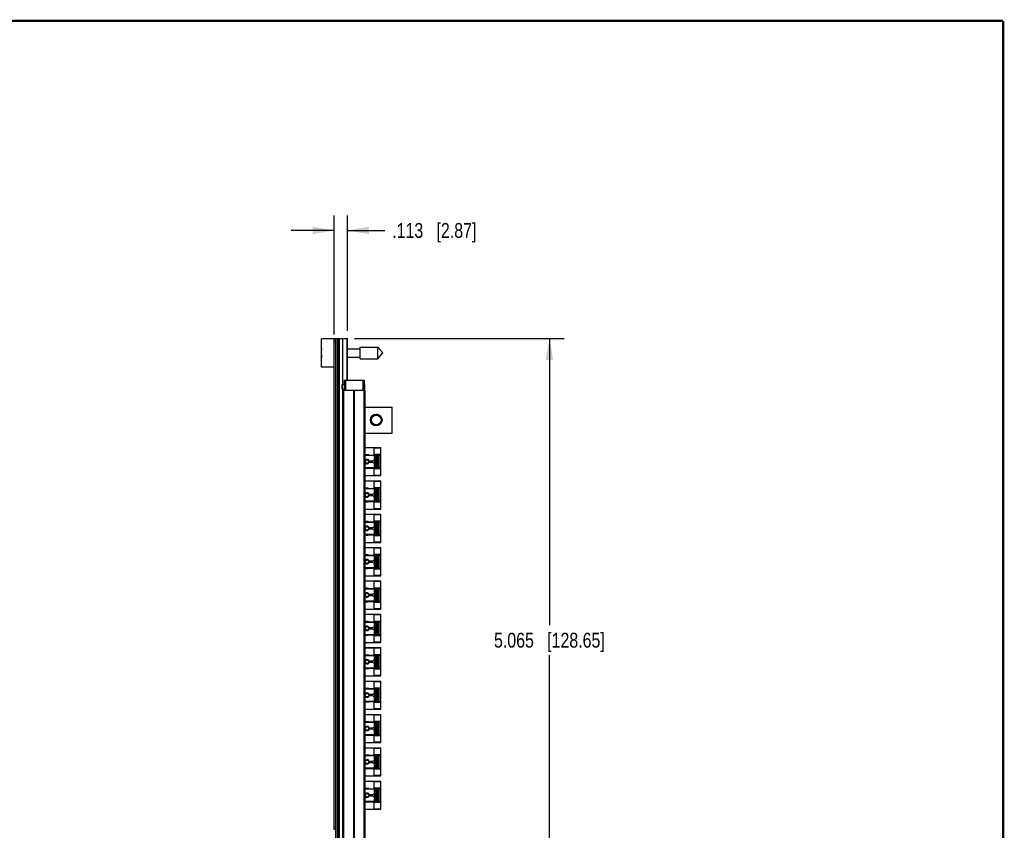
# Model space of a CAD drawing. Header units: inches. Extents: x 0.2 to 16.8, y 0.2 to 10.8.
# Tile 9 of 9: x 8.5 to 16.8, y 4 to 10.8. Entities that reach past the tile are written whole.
import ezdxf

# ---------------------------------------------------------------- set-up
doc = ezdxf.new("R2010")
doc.units = ezdxf.units.IN
doc.header["$LTSCALE"] = 0.935
doc.header["$MEASUREMENT"] = 0
doc.layers.get('0').update_dxf_attribs({"linetype": 'CONTINUOUS'})
doc.layers.add('02___PRT_ALL_AXES', color=7, linetype='CONTINUOUS')
doc.layers.add('DIMENSIONS', color=7, linetype='CONTINUOUS')
doc.styles.get("Standard").update_dxf_attribs({"font": 'txt', "width": 0.8})
doc.dimstyles.new('DIMSTYLE_2', dxfattribs={"dimtxt": 0.125, "dimasz": 0.18, "dimexe": 0.125, "dimexo": 0.0625, "dimgap": 0.0625, "dimtad": 0, "dimtih": 1, "dimtoh": 1, "dimdec": 3, "dimzin": 4, "dimdsep": 46, "dimtxsty": 'STANDARD', "dimblk": '_FILLED', "dimblk1": '_FILLED', "dimblk2": '_FILLED', "dimcen": 0.09, "dimadec": 0, "dimazin": 0, "dimtp": 0.001, "dimtm": 0.001, "dimtfac": 1, "dimtdec": 3, "dimtofl": 0, "dimtmove": 0, "dimatfit": 3, "dimldrblk": '_FILLED', "dimfxl": 1, "dimtolj": 1, "dimtzin": 4, "dimarcsym": 0})

# ---------------------------------------------------------------- blocks, each defined once
blk = doc.blocks.new('_FILLED')
at = {"color": 0, "linetype": 'BYBLOCK'}
blk.add_solid([(0, 0), (-1, 0.174), (-1, -0.174)], dxfattribs=at)
blk = doc.blocks.new('*D15')
at = {"layer": 'DIMENSIONS', "color": 2, "linetype": 'CONTINUOUS'}
for p, q in [((11.3076, 8.0941), (13.0687, 8.0941)), ((12.9437, 8.0941), (12.9437, 5.6866)), ((12.9437, 3.0292), (12.9437, 5.4366)), ((11.3176, 3.0292), (13.0687, 3.0292))]:
    blk.add_line(p, q, dxfattribs=at)
at = {"layer": 'DIMENSIONS', "color": 2, "linetype": 'CONTINUOUS', "xscale": 0.18, "yscale": 0.18, "zscale": 0.18}
for p, rotation in [((12.9437, 8.0941), 90), ((12.9437, 3.0292), 270)]:
    blk.add_blockref('_FILLED', p, dxfattribs=dict(at, rotation=rotation))
at = {"layer": 'DIMENSIONS', "color": 2, "linetype": 'CONTINUOUS', "insert": (12.9437, 5.6241), "char_height": 0.125, "width": 1.425, "attachment_point": 2, "line_spacing_factor": 0.9}
blk.add_mtext('5.065{\\Ftxt.shx;\\W1.000000;\\H0.125000; }[128.65]', dxfattribs=at)
blk = doc.blocks.new('*D16')
at = {"layer": 'DIMENSIONS', "color": 2, "linetype": 'CONTINUOUS'}
for p, q in [((11.1371, 8.1266), (11.1371, 9.125)), ((11.2501, 8.1566), (11.2501, 9.125)), ((11.1371, 9), (10.7771, 9)), ((11.2501, 9), (11.5625, 9))]:
    blk.add_line(p, q, dxfattribs=at)
at = {"layer": 'DIMENSIONS', "color": 2, "linetype": 'CONTINUOUS', "xscale": 0.18, "yscale": 0.18, "zscale": 0.18}
blk.add_blockref('_FILLED', (11.1371, 9), dxfattribs=at)
at = {"layer": 'DIMENSIONS', "color": 2, "linetype": 'CONTINUOUS', "xscale": 0.18, "yscale": 0.18, "zscale": 0.18, "rotation": 180}
blk.add_blockref('_FILLED', (11.2501, 9), dxfattribs=at)
at = {"layer": 'DIMENSIONS', "color": 2, "linetype": 'CONTINUOUS', "insert": (11.625, 9.0625), "char_height": 0.125, "width": 1.125, "attachment_point": 1, "line_spacing_factor": 0.9}
blk.add_mtext('.113{\\Ftxt.shx;\\W1.000000;\\H0.125000; }[2.87]', dxfattribs=at)

msp = doc.modelspace()

# ---------------------------------------------------------------- linework, layer by layer
at = {"color": 7, "linetype": 'CONTINUOUS'}
for p, q in [((11.0321, 7.8536), (11.0321, 8.0906)), ((11.1521, 8.0906), (11.0321, 8.0906)), ((11.1371, 3.9741), (11.1371, 8.0841)), ((11.1521, 8.0841), (11.1371, 8.0841)), ((11.1521, 8.0641), (11.1371, 8.0641)), ((11.1521, 3.6482), (11.1521, 8.0941)), ((11.1521, 8.0941), (11.2501, 8.0941)), ((11.1641, 8.0941), (11.1641, 3.6511)), ((11.1701, 8.0941), (11.1701, 3.6511)), ((11.1821, 3.6511), (11.1821, 8.0941)), ((11.2111, 7.7096), (11.2111, 8.0941)), ((11.2451, 8.0941), (11.2451, 7.7441)), ((11.2501, 7.7441), (11.2501, 8.0941)), ((11.3558, 7.9229), (11.3558, 8.0213)), ((11.3558, 8.0213), (11.5039, 8.0213)), ((11.5039, 7.9229), (11.5039, 8.0213)), ((11.5039, 8.0213), (11.5452, 7.9721)), ((11.03, 7.9859), (11.0321, 7.9859)), ((11.0321, 7.9583), (11.03, 7.9583)), ((11.2501, 8.0071), (11.3558, 8.0071)), ((11.2501, 7.937), (11.3558, 7.937)), ((11.5039, 7.9229), (11.5452, 7.9721)), ((11.1371, 7.8536), (11.0321, 7.8536)), ((11.3558, 7.9229), (11.5039, 7.9229)), ((11.2061, 7.7096), (11.2051, 7.7086)), ((11.2051, 7.6696), (11.2051, 7.7086)), ((11.2061, 7.7096), (11.2061, 7.6686)), ((11.2221, 7.7441), (11.2221, 7.6601)), ((11.2221, 7.7441), (11.3901, 7.7441)), ((11.2321, 7.7441), (11.2321, 7.6601)), ((11.2501, 7.7596), (11.2451, 7.7596)), ((11.3796, 7.7441), (11.3796, 7.6601)), ((11.3901, 7.7441), (11.3901, 7.6601)), ((11.3921, 7.6686), (11.3921, 7.7096)), ((11.3931, 7.7086), (11.3921, 7.7096)), ((11.3931, 7.7086), (11.3931, 7.6696)), ((11.2061, 7.6686), (11.2051, 7.6696)), ((11.2111, 3.6511), (11.2111, 7.6686)), ((11.2111, 7.6601), (11.3991, 7.6601)), ((11.2201, 3.6601), (11.2201, 7.6601)), ((11.302, 3.6601), (11.302, 7.6601)), ((11.3083, 3.6601), (11.3083, 7.6601)), ((11.3902, 3.6601), (11.3902, 7.6601)), ((11.3931, 7.6696), (11.3921, 7.6686)), ((11.3991, 3.6601), (11.3991, 7.6601)), ((11.3991, 7.5181), (11.6251, 7.5181)), ((11.6251, 7.3001), (11.6251, 7.5181)), ((11.448, 7.4327), (11.4475, 7.4327)), ((11.448, 7.3855), (11.4475, 7.3855)), ((11.4911, 7.3674), (11.4911, 7.3675)), ((11.3991, 7.3001), (11.6251, 7.3001)), ((11.3991, 7.1791), (11.5291, 7.1791)), ((11.3991, 7.1786), (11.5296, 7.1786)), ((11.3991, 7.1132), (11.4769, 7.1132)), ((11.4113, 7.115), (11.4769, 7.115)), ((11.4287, 7.1156), (11.5296, 7.1156)), ((11.4729, 7.1195), (11.4729, 7.1762)), ((11.4729, 7.1762), (11.5296, 7.1762)), ((11.5296, 7.1195), (11.4729, 7.1195)), ((11.4769, 7.0782), (11.4769, 7.115)), ((11.4769, 7.1097), (11.4819, 7.1097)), ((11.4863, 7.1092), (11.4818, 7.1092)), ((11.4863, 7.1092), (11.4863, 7.0117)), ((11.4906, 7.0053), (11.4906, 7.1156)), ((11.4985, 7.1156), (11.4985, 7.0053)), ((11.5023, 7.0102), (11.5023, 7.1107)), ((11.5023, 7.1107), (11.5103, 7.1107)), ((11.5103, 7.1156), (11.5103, 7.0053)), ((11.5245, 7.1156), (11.5245, 7.0053)), ((11.5291, 7.1786), (11.5291, 7.1791)), ((11.5296, 6.9423), (11.5296, 7.1786)), ((11.431, 7.0673), (11.466, 7.0673)), ((11.466, 7.0536), (11.431, 7.0536)), ((11.466, 7.0673), (11.4769, 7.0782)), ((11.4769, 7.0427), (11.466, 7.0536)), ((11.4788, 7.0973), (11.4769, 7.0934)), ((11.4769, 7.0059), (11.4769, 7.0427)), ((11.4788, 7.0236), (11.4769, 7.0275)), ((11.4788, 7.0208), (11.4788, 7.1001)), ((11.4769, 7.0077), (11.3991, 7.0077)), ((11.3991, 6.9423), (11.5296, 6.9423)), ((11.4113, 7.0059), (11.4769, 7.0059)), ((11.5296, 7.0053), (11.4287, 7.0053)), ((11.4729, 6.9447), (11.4729, 7.0014)), ((11.4729, 7.0014), (11.5296, 7.0014)), ((11.5296, 6.9447), (11.4729, 6.9447)), ((11.4819, 7.0112), (11.4769, 7.0112)), ((11.4863, 7.0117), (11.4818, 7.0117)), ((11.5103, 7.0102), (11.5023, 7.0102)), ((11.3991, 6.8991), (11.5291, 6.8991)), ((11.3991, 6.8986), (11.5296, 6.8986)), ((11.4729, 6.8395), (11.4729, 6.8962)), ((11.4729, 6.8962), (11.5296, 6.8962)), ((11.5291, 6.8986), (11.5291, 6.8991)), ((11.5296, 6.6623), (11.5296, 6.8986)), ((11.3991, 6.8332), (11.4769, 6.8332)), ((11.4113, 6.835), (11.4769, 6.835)), ((11.4287, 6.8356), (11.5296, 6.8356)), ((11.431, 6.7873), (11.466, 6.7873)), ((11.466, 6.7736), (11.431, 6.7736)), ((11.466, 6.7873), (11.4769, 6.7982)), ((11.4769, 6.7627), (11.466, 6.7736)), ((11.5296, 6.8395), (11.4729, 6.8395)), ((11.4769, 6.7982), (11.4769, 6.835)), ((11.4769, 6.8297), (11.4819, 6.8297)), ((11.4788, 6.8173), (11.4769, 6.8134)), ((11.4788, 6.7408), (11.4788, 6.8201)), ((11.4863, 6.8292), (11.4818, 6.8292)), ((11.4863, 6.8292), (11.4863, 6.7317)), ((11.4906, 6.7253), (11.4906, 6.8356)), ((11.4985, 6.8356), (11.4985, 6.7253)), ((11.5023, 6.7302), (11.5023, 6.8307)), ((11.5023, 6.8307), (11.5103, 6.8307)), ((11.5103, 6.8356), (11.5103, 6.7253)), ((11.5245, 6.8356), (11.5245, 6.7253)), ((11.4769, 6.7277), (11.3991, 6.7277)), ((11.4113, 6.7259), (11.4769, 6.7259)), ((11.5296, 6.7253), (11.4287, 6.7253)), ((11.4729, 6.6647), (11.4729, 6.7214)), ((11.4729, 6.7214), (11.5296, 6.7214)), ((11.4769, 6.7259), (11.4769, 6.7627)), ((11.4788, 6.7436), (11.4769, 6.7475)), ((11.4819, 6.7312), (11.4769, 6.7312)), ((11.4863, 6.7317), (11.4818, 6.7317)), ((11.5103, 6.7302), (11.5023, 6.7302)), ((11.3991, 6.6623), (11.5296, 6.6623)), ((11.3991, 6.6191), (11.5291, 6.6191)), ((11.3991, 6.6186), (11.5296, 6.6186)), ((11.5296, 6.6647), (11.4729, 6.6647)), ((11.4729, 6.5595), (11.4729, 6.6162)), ((11.4729, 6.6162), (11.5296, 6.6162)), ((11.5291, 6.6186), (11.5291, 6.6191)), ((11.5296, 6.3823), (11.5296, 6.6186)), ((11.3991, 6.5532), (11.4769, 6.5532)), ((11.4113, 6.555), (11.4769, 6.555)), ((11.4287, 6.5556), (11.5296, 6.5556)), ((11.5296, 6.5595), (11.4729, 6.5595)), ((11.4769, 6.5182), (11.4769, 6.555)), ((11.4769, 6.5497), (11.4819, 6.5497)), ((11.4788, 6.5373), (11.4769, 6.5334)), ((11.4788, 6.4608), (11.4788, 6.5401)), ((11.4863, 6.5492), (11.4818, 6.5492)), ((11.4863, 6.5492), (11.4863, 6.4517)), ((11.4906, 6.4453), (11.4906, 6.5556)), ((11.4985, 6.5556), (11.4985, 6.4453)), ((11.5023, 6.4502), (11.5023, 6.5507)), ((11.5023, 6.5507), (11.5103, 6.5507)), ((11.5103, 6.5556), (11.5103, 6.4453)), ((11.5245, 6.5556), (11.5245, 6.4453)), ((11.4769, 6.4477), (11.3991, 6.4477)), ((11.4113, 6.4459), (11.4769, 6.4459)), ((11.5296, 6.4453), (11.4287, 6.4453)), ((11.431, 6.5073), (11.466, 6.5073)), ((11.466, 6.4936), (11.431, 6.4936)), ((11.466, 6.5073), (11.4769, 6.5182)), ((11.4769, 6.4827), (11.466, 6.4936)), ((11.4769, 6.4459), (11.4769, 6.4827)), ((11.4788, 6.4636), (11.4769, 6.4675)), ((11.4819, 6.4512), (11.4769, 6.4512)), ((11.4863, 6.4517), (11.4818, 6.4517)), ((11.5103, 6.4502), (11.5023, 6.4502)), ((11.3991, 6.3823), (11.5296, 6.3823)), ((11.4729, 6.3847), (11.4729, 6.4414)), ((11.4729, 6.4414), (11.5296, 6.4414)), ((11.5296, 6.3847), (11.4729, 6.3847)), ((11.3991, 6.3391), (11.5291, 6.3391)), ((11.3991, 6.3386), (11.5296, 6.3386)), ((11.4729, 6.2795), (11.4729, 6.3362)), ((11.4729, 6.3362), (11.5296, 6.3362)), ((11.5296, 6.2795), (11.4729, 6.2795)), ((11.5291, 6.3386), (11.5291, 6.3391)), ((11.5296, 6.1023), (11.5296, 6.3386)), ((11.3991, 6.2732), (11.4769, 6.2732)), ((11.4113, 6.275), (11.4769, 6.275)), ((11.4287, 6.2756), (11.5296, 6.2756)), ((11.431, 6.2273), (11.466, 6.2273)), ((11.466, 6.2136), (11.431, 6.2136)), ((11.466, 6.2273), (11.4769, 6.2382)), ((11.4769, 6.2027), (11.466, 6.2136)), ((11.4769, 6.2382), (11.4769, 6.275)), ((11.4769, 6.2697), (11.4819, 6.2697)), ((11.4788, 6.2573), (11.4769, 6.2534)), ((11.4769, 6.1659), (11.4769, 6.2027)), ((11.4788, 6.1808), (11.4788, 6.2601)), ((11.4863, 6.2692), (11.4818, 6.2692)), ((11.4863, 6.2692), (11.4863, 6.1717)), ((11.4906, 6.1653), (11.4906, 6.2756)), ((11.4985, 6.2756), (11.4985, 6.1653)), ((11.5023, 6.1702), (11.5023, 6.2707)), ((11.5023, 6.2707), (11.5103, 6.2707)), ((11.5103, 6.2756), (11.5103, 6.1653)), ((11.5245, 6.2756), (11.5245, 6.1653)), ((11.4769, 6.1677), (11.3991, 6.1677)), ((11.4113, 6.1659), (11.4769, 6.1659)), ((11.5296, 6.1653), (11.4287, 6.1653)), ((11.4729, 6.1047), (11.4729, 6.1614)), ((11.4729, 6.1614), (11.5296, 6.1614)), ((11.4788, 6.1836), (11.4769, 6.1875)), ((11.4819, 6.1712), (11.4769, 6.1712)), ((11.4863, 6.1717), (11.4818, 6.1717)), ((11.5103, 6.1702), (11.5023, 6.1702)), ((11.3991, 6.1023), (11.5296, 6.1023)), ((11.3991, 6.0591), (11.5291, 6.0591)), ((11.3991, 6.0586), (11.5296, 6.0586)), ((11.5296, 6.1047), (11.4729, 6.1047)), ((11.4729, 5.9995), (11.4729, 6.0562)), ((11.4729, 6.0562), (11.5296, 6.0562)), ((11.5291, 6.0586), (11.5291, 6.0591)), ((11.5296, 5.8223), (11.5296, 6.0586)), ((11.3991, 5.9932), (11.4769, 5.9932)), ((11.4113, 5.995), (11.4769, 5.995)), ((11.4287, 5.9956), (11.5296, 5.9956)), ((11.431, 5.9473), (11.466, 5.9473)), ((11.466, 5.9473), (11.4769, 5.9582)), ((11.5296, 5.9995), (11.4729, 5.9995)), ((11.4769, 5.9582), (11.4769, 5.995)), ((11.4769, 5.9897), (11.4819, 5.9897)), ((11.4788, 5.9773), (11.4769, 5.9734)), ((11.4788, 5.9008), (11.4788, 5.9801)), ((11.4863, 5.9892), (11.4818, 5.9892)), ((11.4863, 5.9892), (11.4863, 5.8917)), ((11.4906, 5.8853), (11.4906, 5.9956)), ((11.4985, 5.9956), (11.4985, 5.8853)), ((11.5023, 5.8902), (11.5023, 5.9907)), ((11.5023, 5.9907), (11.5103, 5.9907)), ((11.5103, 5.9956), (11.5103, 5.8853)), ((11.5245, 5.9956), (11.5245, 5.8853)), ((11.4769, 5.8877), (11.3991, 5.8877)), ((11.4113, 5.8859), (11.4769, 5.8859)), ((11.5296, 5.8853), (11.4287, 5.8853)), ((11.466, 5.9336), (11.431, 5.9336)), ((11.4769, 5.9227), (11.466, 5.9336)), ((11.4729, 5.8247), (11.4729, 5.8814)), ((11.4729, 5.8814), (11.5296, 5.8814)), ((11.4769, 5.8859), (11.4769, 5.9227)), ((11.4788, 5.9036), (11.4769, 5.9075)), ((11.4819, 5.8912), (11.4769, 5.8912)), ((11.4863, 5.8917), (11.4818, 5.8917)), ((11.5103, 5.8902), (11.5023, 5.8902)), ((11.3991, 5.8223), (11.5296, 5.8223)), ((11.5296, 5.8247), (11.4729, 5.8247)), ((11.3991, 5.7791), (11.5291, 5.7791)), ((11.3991, 5.7786), (11.5296, 5.7786)), ((11.3991, 5.7132), (11.4769, 5.7132)), ((11.4113, 5.715), (11.4769, 5.715)), ((11.4287, 5.7156), (11.5296, 5.7156)), ((11.4729, 5.7195), (11.4729, 5.7762)), ((11.4729, 5.7762), (11.5296, 5.7762)), ((11.5296, 5.7195), (11.4729, 5.7195)), ((11.4769, 5.6782), (11.4769, 5.715)), ((11.4769, 5.7097), (11.4819, 5.7097)), ((11.4788, 5.6208), (11.4788, 5.7001)), ((11.4863, 5.7092), (11.4818, 5.7092)), ((11.4863, 5.7092), (11.4863, 5.6117)), ((11.4906, 5.6053), (11.4906, 5.7156)), ((11.4985, 5.7156), (11.4985, 5.6053)), ((11.5023, 5.6102), (11.5023, 5.7107)), ((11.5023, 5.7107), (11.5103, 5.7107)), ((11.5103, 5.7156), (11.5103, 5.6053)), ((11.5245, 5.7156), (11.5245, 5.6053)), ((11.5291, 5.7786), (11.5291, 5.7791)), ((11.5296, 5.5423), (11.5296, 5.7786)), ((11.431, 5.6673), (11.466, 5.6673)), ((11.466, 5.6536), (11.431, 5.6536)), ((11.466, 5.6673), (11.4769, 5.6782)), ((11.4769, 5.6427), (11.466, 5.6536)), ((11.4788, 5.6973), (11.4769, 5.6934)), ((11.4769, 5.6059), (11.4769, 5.6427)), ((11.4788, 5.6236), (11.4769, 5.6275)), ((11.4769, 5.6077), (11.3991, 5.6077)), ((11.3991, 5.5423), (11.5296, 5.5423)), ((11.4113, 5.6059), (11.4769, 5.6059)), ((11.5296, 5.6053), (11.4287, 5.6053)), ((11.4729, 5.5447), (11.4729, 5.6014)), ((11.4729, 5.6014), (11.5296, 5.6014)), ((11.5296, 5.5447), (11.4729, 5.5447)), ((11.4819, 5.6112), (11.4769, 5.6112)), ((11.4863, 5.6117), (11.4818, 5.6117)), ((11.5103, 5.6102), (11.5023, 5.6102)), ((11.3991, 5.4991), (11.5291, 5.4991)), ((11.3991, 5.4986), (11.5296, 5.4986)), ((11.4729, 5.4395), (11.4729, 5.4962)), ((11.4729, 5.4962), (11.5296, 5.4962)), ((11.5291, 5.4986), (11.5291, 5.4991)), ((11.5296, 5.2623), (11.5296, 5.4986)), ((11.3991, 5.4332), (11.4769, 5.4332)), ((11.4113, 5.435), (11.4769, 5.435)), ((11.4287, 5.4356), (11.5296, 5.4356)), ((11.431, 5.3873), (11.466, 5.3873)), ((11.466, 5.3736), (11.431, 5.3736)), ((11.466, 5.3873), (11.4769, 5.3982)), ((11.4769, 5.3627), (11.466, 5.3736)), ((11.5296, 5.4395), (11.4729, 5.4395)), ((11.4769, 5.3982), (11.4769, 5.435)), ((11.4769, 5.4297), (11.4819, 5.4297)), ((11.4788, 5.4173), (11.4769, 5.4134)), ((11.4788, 5.3408), (11.4788, 5.4201)), ((11.4863, 5.4292), (11.4818, 5.4292)), ((11.4863, 5.4292), (11.4863, 5.3317)), ((11.4906, 5.3253), (11.4906, 5.4356)), ((11.4985, 5.4356), (11.4985, 5.3253)), ((11.5023, 5.3302), (11.5023, 5.4307)), ((11.5023, 5.4307), (11.5103, 5.4307)), ((11.5103, 5.4356), (11.5103, 5.3253)), ((11.5245, 5.4356), (11.5245, 5.3253)), ((11.4769, 5.3277), (11.3991, 5.3277)), ((11.4113, 5.3259), (11.4769, 5.3259)), ((11.5296, 5.3253), (11.4287, 5.3253)), ((11.4729, 5.2647), (11.4729, 5.3214)), ((11.4729, 5.3214), (11.5296, 5.3214)), ((11.4769, 5.3259), (11.4769, 5.3627)), ((11.4788, 5.3436), (11.4769, 5.3475)), ((11.4819, 5.3312), (11.4769, 5.3312)), ((11.4863, 5.3317), (11.4818, 5.3317)), ((11.5103, 5.3302), (11.5023, 5.3302)), ((11.3991, 5.2623), (11.5296, 5.2623)), ((11.3991, 5.2191), (11.5291, 5.2191)), ((11.3991, 5.2186), (11.5296, 5.2186)), ((11.5296, 5.2647), (11.4729, 5.2647)), ((11.4729, 5.1595), (11.4729, 5.2162)), ((11.4729, 5.2162), (11.5296, 5.2162)), ((11.5291, 5.2186), (11.5291, 5.2191)), ((11.5296, 4.9823), (11.5296, 5.2186)), ((11.3991, 5.1532), (11.4769, 5.1532)), ((11.4113, 5.155), (11.4769, 5.155)), ((11.4287, 5.1556), (11.5296, 5.1556)), ((11.5296, 5.1595), (11.4729, 5.1595)), ((11.4769, 5.1182), (11.4769, 5.155)), ((11.4769, 5.1497), (11.4819, 5.1497)), ((11.4788, 5.1373), (11.4769, 5.1334)), ((11.4788, 5.0608), (11.4788, 5.1401)), ((11.4863, 5.1492), (11.4818, 5.1492)), ((11.4863, 5.1492), (11.4863, 5.0517)), ((11.4906, 5.0453), (11.4906, 5.1556)), ((11.4985, 5.1556), (11.4985, 5.0453)), ((11.5023, 5.0502), (11.5023, 5.1507)), ((11.5023, 5.1507), (11.5103, 5.1507)), ((11.5103, 5.1556), (11.5103, 5.0453)), ((11.5245, 5.1556), (11.5245, 5.0453)), ((11.4769, 5.0477), (11.3991, 5.0477)), ((11.4113, 5.0459), (11.4769, 5.0459)), ((11.5296, 5.0453), (11.4287, 5.0453)), ((11.431, 5.1073), (11.466, 5.1073)), ((11.466, 5.0936), (11.431, 5.0936)), ((11.466, 5.1073), (11.4769, 5.1182)), ((11.4769, 5.0827), (11.466, 5.0936)), ((11.4729, 4.9847), (11.4729, 5.0414)), ((11.4729, 5.0414), (11.5296, 5.0414)), ((11.4769, 5.0459), (11.4769, 5.0827)), ((11.4788, 5.0636), (11.4769, 5.0675)), ((11.4819, 5.0512), (11.4769, 5.0512)), ((11.4863, 5.0517), (11.4818, 5.0517)), ((11.5103, 5.0502), (11.5023, 5.0502)), ((11.3991, 4.9823), (11.5296, 4.9823)), ((11.5296, 4.9847), (11.4729, 4.9847)), ((11.3991, 4.9391), (11.5291, 4.9391)), ((11.3991, 4.9386), (11.5296, 4.9386)), ((11.4113, 4.875), (11.4769, 4.875)), ((11.4287, 4.8756), (11.5296, 4.8756)), ((11.4729, 4.8795), (11.4729, 4.9362)), ((11.4729, 4.9362), (11.5296, 4.9362)), ((11.5296, 4.8795), (11.4729, 4.8795)), ((11.4769, 4.8382), (11.4769, 4.875)), ((11.4906, 4.7653), (11.4906, 4.8756)), ((11.4985, 4.8756), (11.4985, 4.7653)), ((11.5103, 4.8756), (11.5103, 4.7653)), ((11.5245, 4.8756), (11.5245, 4.7653)), ((11.5291, 4.9386), (11.5291, 4.9391)), ((11.5296, 4.7023), (11.5296, 4.9386)), ((11.3991, 4.8732), (11.4769, 4.8732)), ((11.431, 4.8273), (11.466, 4.8273)), ((11.466, 4.8136), (11.431, 4.8136)), ((11.466, 4.8273), (11.4769, 4.8382)), ((11.4769, 4.8027), (11.466, 4.8136)), ((11.4769, 4.8697), (11.4819, 4.8697)), ((11.4788, 4.8573), (11.4769, 4.8534)), ((11.4769, 4.7659), (11.4769, 4.8027)), ((11.4788, 4.7808), (11.4788, 4.8601)), ((11.4863, 4.8692), (11.4818, 4.8692)), ((11.4863, 4.8692), (11.4863, 4.7717)), ((11.5023, 4.7702), (11.5023, 4.8707)), ((11.5023, 4.8707), (11.5103, 4.8707)), ((11.4769, 4.7677), (11.3991, 4.7677)), ((11.4113, 4.7659), (11.4769, 4.7659)), ((11.5296, 4.7653), (11.4287, 4.7653)), ((11.4729, 4.7047), (11.4729, 4.7614)), ((11.4729, 4.7614), (11.5296, 4.7614)), ((11.4788, 4.7836), (11.4769, 4.7875)), ((11.4819, 4.7712), (11.4769, 4.7712)), ((11.4863, 4.7717), (11.4818, 4.7717)), ((11.5103, 4.7702), (11.5023, 4.7702)), ((11.3991, 4.7023), (11.5296, 4.7023)), ((11.3991, 4.6591), (11.5291, 4.6591)), ((11.3991, 4.6586), (11.5296, 4.6586)), ((11.5296, 4.7047), (11.4729, 4.7047)), ((11.4729, 4.5995), (11.4729, 4.6562)), ((11.4729, 4.6562), (11.5296, 4.6562)), ((11.5291, 4.6586), (11.5291, 4.6591)), ((11.5296, 4.4223), (11.5296, 4.6586)), ((11.3991, 4.5932), (11.4769, 4.5932)), ((11.4113, 4.595), (11.4769, 4.595)), ((11.4287, 4.5956), (11.5296, 4.5956)), ((11.431, 4.5473), (11.466, 4.5473)), ((11.466, 4.5473), (11.4769, 4.5582)), ((11.5296, 4.5995), (11.4729, 4.5995)), ((11.4769, 4.5582), (11.4769, 4.595)), ((11.4769, 4.5897), (11.4819, 4.5897)), ((11.4788, 4.5773), (11.4769, 4.5734)), ((11.4788, 4.5008), (11.4788, 4.5801)), ((11.4863, 4.5892), (11.4818, 4.5892)), ((11.4863, 4.5892), (11.4863, 4.4917)), ((11.4906, 4.4853), (11.4906, 4.5956)), ((11.4985, 4.5956), (11.4985, 4.4853)), ((11.5023, 4.4902), (11.5023, 4.5907)), ((11.5023, 4.5907), (11.5103, 4.5907)), ((11.5103, 4.5956), (11.5103, 4.4853)), ((11.5245, 4.5956), (11.5245, 4.4853)), ((11.4769, 4.4877), (11.3991, 4.4877)), ((11.4113, 4.4859), (11.4769, 4.4859)), ((11.5296, 4.4853), (11.4287, 4.4853)), ((11.466, 4.5336), (11.431, 4.5336)), ((11.4769, 4.5227), (11.466, 4.5336)), ((11.4729, 4.4247), (11.4729, 4.4814)), ((11.4729, 4.4814), (11.5296, 4.4814)), ((11.4769, 4.4859), (11.4769, 4.5227)), ((11.4788, 4.5036), (11.4769, 4.5075)), ((11.4819, 4.4912), (11.4769, 4.4912)), ((11.4863, 4.4917), (11.4818, 4.4917)), ((11.5103, 4.4902), (11.5023, 4.4902)), ((11.3991, 4.4223), (11.5296, 4.4223)), ((11.3991, 4.3791), (11.5291, 4.3791)), ((11.3991, 4.3786), (11.5296, 4.3786)), ((11.5296, 4.4247), (11.4729, 4.4247)), ((11.5291, 4.3786), (11.5291, 4.3791)), ((11.5296, 4.1423), (11.5296, 4.3786)), ((11.3991, 4.3132), (11.4769, 4.3132)), ((11.4113, 4.315), (11.4769, 4.315)), ((11.4287, 4.3156), (11.5296, 4.3156)), ((11.4729, 4.3195), (11.4729, 4.3762)), ((11.4729, 4.3762), (11.5296, 4.3762)), ((11.5296, 4.3195), (11.4729, 4.3195)), ((11.4769, 4.2782), (11.4769, 4.315)), ((11.4769, 4.3097), (11.4819, 4.3097)), ((11.4788, 4.2973), (11.4769, 4.2934)), ((11.4788, 4.2208), (11.4788, 4.3001)), ((11.4863, 4.3092), (11.4818, 4.3092)), ((11.4863, 4.3092), (11.4863, 4.2117)), ((11.4906, 4.2053), (11.4906, 4.3156)), ((11.4985, 4.3156), (11.4985, 4.2053)), ((11.5023, 4.2102), (11.5023, 4.3107)), ((11.5023, 4.3107), (11.5103, 4.3107)), ((11.5103, 4.3156), (11.5103, 4.2053)), ((11.5245, 4.3156), (11.5245, 4.2053)), ((11.431, 4.2673), (11.466, 4.2673)), ((11.466, 4.2536), (11.431, 4.2536)), ((11.466, 4.2673), (11.4769, 4.2782)), ((11.4769, 4.2427), (11.466, 4.2536)), ((11.4769, 4.2059), (11.4769, 4.2427)), ((11.4788, 4.2236), (11.4769, 4.2275)), ((11.4769, 4.2077), (11.3991, 4.2077)), ((11.3991, 4.1423), (11.5296, 4.1423)), ((11.4113, 4.2059), (11.4769, 4.2059)), ((11.5296, 4.2053), (11.4287, 4.2053)), ((11.4729, 4.1447), (11.4729, 4.2014)), ((11.4729, 4.2014), (11.5296, 4.2014)), ((11.5296, 4.1447), (11.4729, 4.1447)), ((11.4819, 4.2112), (11.4769, 4.2112)), ((11.4863, 4.2117), (11.4818, 4.2117)), ((11.5103, 4.2102), (11.5023, 4.2102)), ((11.1521, 3.9941), (11.1371, 3.9941)), ((11.1521, 3.9741), (11.1371, 3.9741))]:
    msp.add_line(p, q, dxfattribs=at)
at = {"color": 7, "linetype": 'CONTINUOUS', "const_width": 0.02}
for points in [[(16.75, 10.7586), (0.25, 10.7586)], [(16.75, 0.2586), (16.75, 10.7586)]]:
    msp.add_lwpolyline(points, dxfattribs=at)
at = {"color": 7, "linetype": 'CONTINUOUS'}
for centre, radius in [((11.4911, 7.4091), 0.0492), ((11.4139, 7.0605), 0.0146), ((11.4139, 6.7805), 0.0146), ((11.4139, 6.5005), 0.0146), ((11.4139, 6.2205), 0.0146), ((11.4139, 5.9405), 0.0146), ((11.4139, 5.6605), 0.0146), ((11.4139, 5.3805), 0.0146), ((11.4139, 5.1005), 0.0146), ((11.4139, 4.8205), 0.0146), ((11.4139, 4.5405), 0.0146), ((11.4139, 4.2605), 0.0146)]:
    msp.add_circle(centre, radius, dxfattribs=at)
for centre, radius, start, end in [((11.3424, 7.9721), 0.3127, 172.97195, 177.47432), ((11.3424, 7.9721), 0.3127, 182.52568, 187.02765), ((11.4911, 7.4091), 0.0496, 151.56311, 208.43689), ((11.4911, 7.409), 0.0415, 216.38269, 218.4701), ((11.49, 7.4104), 0.0416, 219.51172, 219.77123), ((11.4899, 7.4104), 0.0415, 219.77122, 220.14761), ((11.4899, 7.4104), 0.0415, 220.14759, 220.62745), ((11.4899, 7.4104), 0.0415, 220.6275, 220.79068), ((11.4899, 7.4103), 0.0414, 220.79067, 221.03588), ((11.491, 7.409), 0.0414, 218.57929, 218.75236), ((11.4898, 7.4103), 0.0414, 221.03578, 221.68116), ((11.491, 7.409), 0.0414, 218.75232, 219.21919), ((11.4911, 7.4091), 0.0416, 219.21924, 270), ((11.4911, 7.4089), 0.0414, 269.33987, 269.685), ((11.4911, 7.4089), 0.0414, 269.685, 269.99998), ((11.4905, 7.4074), 0.049, 336.60936, 338.31278), ((11.4139, 7.0605), 0.0571, 74.90981, 105.03282), ((11.4113, 7.0605), 0.0545, 90, 102.92935), ((11.4571, 7.1123), 0.0249, 330.68059, 352.75785), ((11.447, 7.1126), 0.035, 354.3717, 355.19685), ((11.6171, 7.0647), 0.1382, 161.01658, 161.23656), ((11.6142, 7.0658), 0.135, 158.35075, 161.02629), ((11.3747, 7.0657), 0.1354, 19.4514, 21.64626), ((11.4139, 7.0605), 0.0185, 216.69691, 143.01716), ((11.4113, 7.0605), 0.0545, 257.07273, 270), ((11.4139, 7.0605), 0.0571, 254.97055, 285.09019), ((11.4585, 7.0094), 0.0233, 25.16089, 29.27218), ((11.4468, 7.0083), 0.0352, 4.80145, 5.62633), ((11.6149, 7.0554), 0.1358, 198.75645, 201.63925), ((11.3754, 7.055), 0.1346, 338.34699, 340.55393), ((11.4139, 6.7805), 0.0185, 216.69691, 143.01716), ((11.4139, 6.7805), 0.0571, 74.90981, 105.03282), ((11.4113, 6.7805), 0.0545, 90, 102.92935), ((11.4571, 6.8323), 0.0249, 330.68059, 352.75785), ((11.447, 6.8326), 0.035, 354.3717, 355.19685), ((11.6171, 6.7847), 0.1382, 161.01658, 161.23656), ((11.6142, 6.7858), 0.135, 158.35075, 161.02629), ((11.3747, 6.7857), 0.1354, 19.4514, 21.64626), ((11.4113, 6.7805), 0.0545, 257.07273, 270), ((11.4139, 6.7805), 0.0571, 254.97055, 285.09019), ((11.4585, 6.7294), 0.0233, 25.16089, 29.27218), ((11.4468, 6.7283), 0.0352, 4.80145, 5.62633), ((11.6149, 6.7754), 0.1358, 198.75645, 201.63925), ((11.3754, 6.775), 0.1346, 338.34699, 340.55393), ((11.4139, 6.5005), 0.0571, 74.90981, 105.03282), ((11.4113, 6.5005), 0.0545, 90, 102.92935), ((11.4571, 6.5523), 0.0249, 330.68059, 352.75785), ((11.447, 6.5526), 0.035, 354.3717, 355.19685), ((11.6171, 6.5047), 0.1382, 161.01658, 161.23656), ((11.6142, 6.5058), 0.135, 158.35075, 161.02629), ((11.3747, 6.5057), 0.1354, 19.4514, 21.64626), ((11.4139, 6.5005), 0.0185, 216.69691, 143.01716), ((11.4113, 6.5005), 0.0545, 257.07273, 270), ((11.4139, 6.5005), 0.0571, 254.97055, 285.09019), ((11.4585, 6.4494), 0.0233, 25.16089, 29.27218), ((11.4468, 6.4483), 0.0352, 4.80145, 5.62633), ((11.6149, 6.4954), 0.1358, 198.75645, 201.63925), ((11.3754, 6.495), 0.1346, 338.34699, 340.55393), ((11.4139, 6.2205), 0.0185, 216.69691, 143.01716), ((11.4139, 6.2205), 0.0571, 74.90981, 105.03282), ((11.4113, 6.2205), 0.0545, 90, 102.92935), ((11.4571, 6.2723), 0.0249, 330.68059, 352.75785), ((11.447, 6.2726), 0.035, 354.3717, 355.19685), ((11.6171, 6.2247), 0.1382, 161.01658, 161.23656), ((11.6142, 6.2258), 0.135, 158.35075, 161.02629), ((11.3747, 6.2257), 0.1354, 19.4514, 21.64626), ((11.4113, 6.2205), 0.0545, 257.07273, 270), ((11.4139, 6.2205), 0.0571, 254.97055, 285.09019), ((11.4585, 6.1694), 0.0233, 25.16089, 29.27218), ((11.4468, 6.1683), 0.0352, 4.80145, 5.62633), ((11.6149, 6.2154), 0.1358, 198.75645, 201.63925), ((11.3754, 6.215), 0.1346, 338.34699, 340.55393), ((11.4139, 5.9405), 0.0185, 216.69691, 143.01716), ((11.4139, 5.9405), 0.0571, 74.90981, 105.03282), ((11.4113, 5.9405), 0.0545, 90, 102.92935), ((11.4571, 5.9923), 0.0249, 330.68059, 352.75785), ((11.447, 5.9926), 0.035, 354.3717, 355.19685), ((11.6171, 5.9447), 0.1382, 161.01658, 161.23656), ((11.6142, 5.9458), 0.135, 158.35075, 161.02629), ((11.3747, 5.9457), 0.1354, 19.4514, 21.64626), ((11.4113, 5.9405), 0.0545, 257.07273, 270), ((11.4139, 5.9405), 0.0571, 254.97055, 285.09019), ((11.4585, 5.8894), 0.0233, 25.16089, 29.27218), ((11.4468, 5.8883), 0.0352, 4.80145, 5.62633), ((11.6149, 5.9354), 0.1358, 198.75645, 201.63925), ((11.3754, 5.935), 0.1346, 338.34699, 340.55393), ((11.4139, 5.6605), 0.0571, 74.90981, 105.03282), ((11.4113, 5.6605), 0.0545, 90, 102.92935), ((11.4571, 5.7123), 0.0249, 330.68059, 352.75785), ((11.447, 5.7126), 0.035, 354.3717, 355.19685), ((11.6171, 5.6647), 0.1382, 161.01658, 161.23656), ((11.6142, 5.6658), 0.135, 158.35075, 161.02629), ((11.3747, 5.6657), 0.1354, 19.4514, 21.64626), ((11.4139, 5.6605), 0.0185, 216.69691, 143.01716), ((11.4585, 5.6094), 0.0233, 25.16089, 29.27218), ((11.4113, 5.6605), 0.0545, 257.07273, 270), ((11.4139, 5.6605), 0.0571, 254.97055, 285.09019), ((11.4468, 5.6083), 0.0352, 4.80145, 5.62633), ((11.6149, 5.6554), 0.1358, 198.75645, 201.63925), ((11.3754, 5.655), 0.1346, 338.34699, 340.55393), ((11.4139, 5.3805), 0.0185, 216.69691, 143.01716), ((11.4139, 5.3805), 0.0571, 74.90981, 105.03282), ((11.4113, 5.3805), 0.0545, 90, 102.92935), ((11.4571, 5.4323), 0.0249, 330.68059, 352.75785), ((11.447, 5.4326), 0.035, 354.3717, 355.19685), ((11.6171, 5.3847), 0.1382, 161.01658, 161.23656), ((11.6142, 5.3858), 0.135, 158.35075, 161.02629), ((11.3747, 5.3857), 0.1354, 19.4514, 21.64626), ((11.4113, 5.3805), 0.0545, 257.07273, 270), ((11.4139, 5.3805), 0.0571, 254.97055, 285.09019), ((11.4585, 5.3294), 0.0233, 25.16089, 29.27218), ((11.4468, 5.3283), 0.0352, 4.80145, 5.62633), ((11.6149, 5.3754), 0.1358, 198.75645, 201.63925), ((11.3754, 5.375), 0.1346, 338.34699, 340.55393), ((11.4139, 5.1005), 0.0571, 74.90981, 105.03282), ((11.4113, 5.1005), 0.0545, 90, 102.92935), ((11.4571, 5.1523), 0.0249, 330.68059, 352.75785), ((11.447, 5.1526), 0.035, 354.3717, 355.19685), ((11.6171, 5.1047), 0.1382, 161.01658, 161.23656), ((11.6142, 5.1058), 0.135, 158.35075, 161.02629), ((11.3747, 5.1057), 0.1354, 19.4514, 21.64626), ((11.4139, 5.1005), 0.0185, 216.69691, 143.01716), ((11.4113, 5.1005), 0.0545, 257.07273, 270), ((11.4139, 5.1005), 0.0571, 254.97055, 285.09019), ((11.4585, 5.0494), 0.0233, 25.16089, 29.27218), ((11.4468, 5.0483), 0.0352, 4.80145, 5.62633), ((11.6149, 5.0954), 0.1358, 198.75645, 201.63925), ((11.3754, 5.095), 0.1346, 338.34699, 340.55393), ((11.4139, 4.8205), 0.0571, 74.90981, 105.03282), ((11.4113, 4.8205), 0.0545, 90, 102.92935), ((11.6142, 4.8258), 0.135, 158.35075, 161.02629), ((11.3747, 4.8257), 0.1354, 19.4514, 21.64626), ((11.4139, 4.8205), 0.0185, 216.69691, 143.01716), ((11.4571, 4.8723), 0.0249, 330.68059, 352.75785), ((11.447, 4.8726), 0.035, 354.3717, 355.19685), ((11.6171, 4.8247), 0.1382, 161.01658, 161.23656), ((11.4113, 4.8205), 0.0545, 257.07273, 270), ((11.4139, 4.8205), 0.0571, 254.97055, 285.09019), ((11.4585, 4.7694), 0.0233, 25.16089, 29.27218), ((11.4468, 4.7683), 0.0352, 4.80145, 5.62633), ((11.6149, 4.8154), 0.1358, 198.75645, 201.63925), ((11.3754, 4.815), 0.1346, 338.34699, 340.55393), ((11.4139, 4.5405), 0.0185, 216.69691, 143.01716), ((11.4139, 4.5405), 0.0571, 74.90981, 105.03282), ((11.4113, 4.5405), 0.0545, 90, 102.92935), ((11.4571, 4.5923), 0.0249, 330.68059, 352.75785), ((11.447, 4.5926), 0.035, 354.3717, 355.19685), ((11.6171, 4.5447), 0.1382, 161.01658, 161.23656), ((11.6142, 4.5458), 0.135, 158.35075, 161.02629), ((11.3747, 4.5457), 0.1354, 19.4514, 21.64626), ((11.4113, 4.5405), 0.0545, 257.07273, 270), ((11.4139, 4.5405), 0.0571, 254.97055, 285.09019), ((11.4585, 4.4894), 0.0233, 25.16089, 29.27218), ((11.4468, 4.4883), 0.0352, 4.80145, 5.62633), ((11.6149, 4.5354), 0.1358, 198.75645, 201.63925), ((11.3754, 4.535), 0.1346, 338.34699, 340.55393), ((11.4139, 4.2605), 0.0571, 74.90981, 105.03282), ((11.4113, 4.2605), 0.0545, 90, 102.92935), ((11.4571, 4.3123), 0.0249, 330.68059, 352.75785), ((11.447, 4.3126), 0.035, 354.3717, 355.19685), ((11.6171, 4.2647), 0.1382, 161.01658, 161.23656), ((11.6142, 4.2658), 0.135, 158.35075, 161.02629), ((11.3747, 4.2657), 0.1354, 19.4514, 21.64626), ((11.4139, 4.2605), 0.0185, 216.69691, 143.01716), ((11.4585, 4.2094), 0.0233, 25.16089, 29.27218), ((11.4113, 4.2605), 0.0545, 257.07273, 270), ((11.4139, 4.2605), 0.0571, 254.97055, 285.09019), ((11.4468, 4.2083), 0.0352, 4.80145, 5.62633), ((11.6149, 4.2554), 0.1358, 198.75645, 201.63925), ((11.3754, 4.255), 0.1346, 338.34699, 340.55393)]:
    msp.add_arc(centre, radius, start, end, dxfattribs=at)
for points, knots in [([(11.4911, 7.4547), (11.4871, 7.4545), (11.4791, 7.4531), (11.468, 7.4479), (11.4588, 7.44), (11.4531, 7.4314), (11.4502, 7.4239), (11.4487, 7.418), (11.4482, 7.412), (11.4484, 7.4059), (11.4495, 7.4), (11.4515, 7.3942), (11.4543, 7.3888), (11.4566, 7.3855), (11.4579, 7.384)], [0, 0, 0, 0, 0.124881, 0.249747, 0.374601, 0.499447, 0.562017, 0.624586, 0.687157, 0.749726, 0.812294, 0.874857, 0.937421, 1, 1, 1, 1]), ([(11.5361, 7.3893), (11.5376, 7.3929), (11.5396, 7.4006), (11.5398, 7.4124), (11.5371, 7.424), (11.5317, 7.4345), (11.5239, 7.4434), (11.5141, 7.4501), (11.5029, 7.4541), (11.495, 7.4548), (11.4911, 7.4547)], [0, 0, 0, 0, 0.125037, 0.250049, 0.375057, 0.500061, 0.625061, 0.750048, 0.875024, 1, 1, 1, 1]), ([(11.4911, 7.3674), (11.489, 7.367), (11.4847, 7.3667), (11.4782, 7.3671), (11.4719, 7.3686), (11.4639, 7.3717), (11.4548, 7.3776), (11.4491, 7.3842), (11.4467, 7.3878)], [0, 0, 0, 0, 0.124934, 0.24995, 0.375021, 0.500153, 0.749955, 1, 1, 1, 1]), ([(11.4818, 7.0117), (11.4817, 7.013), (11.4811, 7.0156), (11.4802, 7.0181), (11.4796, 7.0193)], [0, 0, 0, 0, 0.489806, 1, 1, 1, 1]), ([(11.4818, 6.7317), (11.4817, 6.733), (11.4811, 6.7356), (11.4802, 6.7381), (11.4796, 6.7393)], [0, 0, 0, 0, 0.489806, 1, 1, 1, 1]), ([(11.4818, 6.4517), (11.4817, 6.453), (11.4811, 6.4556), (11.4802, 6.4581), (11.4796, 6.4593)], [0, 0, 0, 0, 0.489806, 1, 1, 1, 1]), ([(11.4818, 6.1717), (11.4817, 6.173), (11.4811, 6.1756), (11.4802, 6.1781), (11.4796, 6.1793)], [0, 0, 0, 0, 0.489806, 1, 1, 1, 1]), ([(11.4818, 5.8917), (11.4817, 5.893), (11.4811, 5.8956), (11.4802, 5.8981), (11.4796, 5.8993)], [0, 0, 0, 0, 0.489806, 1, 1, 1, 1]), ([(11.4818, 5.6117), (11.4817, 5.613), (11.4811, 5.6156), (11.4802, 5.6181), (11.4796, 5.6193)], [0, 0, 0, 0, 0.489806, 1, 1, 1, 1]), ([(11.4818, 5.3317), (11.4817, 5.333), (11.4811, 5.3356), (11.4802, 5.3381), (11.4796, 5.3393)], [0, 0, 0, 0, 0.489806, 1, 1, 1, 1]), ([(11.4818, 5.0517), (11.4817, 5.053), (11.4811, 5.0556), (11.4802, 5.0581), (11.4796, 5.0593)], [0, 0, 0, 0, 0.489806, 1, 1, 1, 1]), ([(11.4818, 4.7717), (11.4817, 4.773), (11.4811, 4.7756), (11.4802, 4.7781), (11.4796, 4.7793)], [0, 0, 0, 0, 0.489806, 1, 1, 1, 1]), ([(11.4818, 4.4917), (11.4817, 4.493), (11.4811, 4.4956), (11.4802, 4.4981), (11.4796, 4.4993)], [0, 0, 0, 0, 0.489806, 1, 1, 1, 1]), ([(11.4818, 4.2117), (11.4817, 4.213), (11.4811, 4.2156), (11.4802, 4.2181), (11.4796, 4.2193)], [0, 0, 0, 0, 0.489806, 1, 1, 1, 1])]:
    msp.add_open_spline(points, degree=3, knots=knots, dxfattribs=at)
for points in [[(11.4586, 7.3832), (11.4586, 7.3832), (11.4586, 7.3832), (11.4586, 7.3832)], [(11.5355, 7.3878), (11.5355, 7.3879), (11.5355, 7.3879), (11.5355, 7.3879)]]:
    msp.add_open_spline(points, degree=3, dxfattribs=at)
at = {"layer": '02___PRT_ALL_AXES', "color": 7, "linetype": 'CONTINUOUS'}
for p, q in [((11.2061, 7.7096), (11.2221, 7.7096)), ((11.3901, 7.7096), (11.3921, 7.7096)), ((11.2061, 7.6686), (11.2221, 7.6686)), ((11.3901, 7.6686), (11.3921, 7.6686))]:
    msp.add_line(p, q, dxfattribs=at)
msp.add_circle((11.4911, 7.4091), 0.0404, dxfattribs=at)

# ---------------------------------------------------------------- dimensions: what is measured, and where the dimension line sits
at = {"layer": 'DIMENSIONS', "color": 2, "linetype": 'CONTINUOUS'}
for base, p1, p2, angle, picture, middle in [((11.1371, 9), (11.2501, 8.0941), (11.1371, 8.0641), 180, '*D16', (12.1875, 9)), ((12.9437, 8.0941), (11.2551, 3.0292), (11.2451, 8.0941), 90, '*D15', (12.9437, 5.5616))]:
    dim = msp.add_linear_dim(base=base, p1=p1, p2=p2, angle=angle, dimstyle='DIMSTYLE_2', dxfattribs=at)
    dim.commit()
    dim.dimension.update_dxf_attribs({"geometry": picture, "text_midpoint": middle, "dimtype": 160})

doc.saveas('drawing.dxf')
